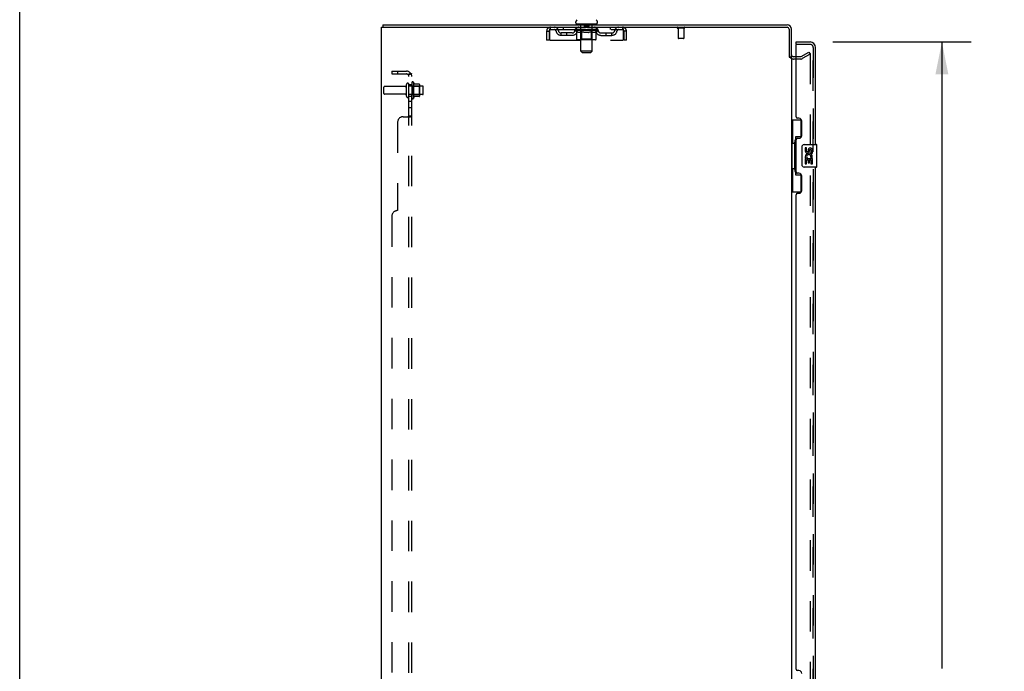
# Model space of a CAD drawing. Header units: inches. Extents: x 0 to 243, y 0 to 157.
# Tile 6 of 37: x 0 to 43, y 87 to 116. Entities that reach past the tile are written whole.
import ezdxf

# ---------------------------------------------------------------- set-up
doc = ezdxf.new("R2010")
doc.units = ezdxf.units.IN
doc.header["$LTSCALE"] = 13.357143
doc.header["$MEASUREMENT"] = 0
doc.linetypes.add('HIDDEN', pattern=[0.2, 0.1, -0.1])
doc.layers.get('0').update_dxf_attribs({"linetype": 'CONTINUOUS'})
for name, color, linetype in [('DEFAULT_2', 8, 'HIDDEN'), ('DIMENSIONS', 7, 'CONTINUOUS'), ('LEFTHAND_DOOR_ASSEMBLY', 7, 'CONTINUOUS'), ('RIGHTHAND_DOOR_ASSEMBLY', 7, 'CONTINUOUS'), ('SUBPANEL', 7, 'CONTINUOUS')]:
    doc.layers.add(name, color=color, linetype=linetype)
doc.styles.get("Standard").update_dxf_attribs({"font": 'arial.ttf'})
doc.dimstyles.new('DIMSTYLE_1', dxfattribs={"dimtxt": 1.071429, "dimasz": 1.428571, "dimexe": 0.09, "dimexo": 0.07, "dimgap": 0.0375, "dimtad": 0, "dimtih": 1, "dimtoh": 1, "dimzin": 4, "dimdsep": 46, "dimtxsty": 'Standard', "dimblk": '_FILLED', "dimblk1": '_FILLED', "dimblk2": '_FILLED', "dimcen": 0.09, "dimadec": 3, "dimazin": 1, "dimtfac": 1, "dimtdec": 3, "dimtofl": 0, "dimtmove": 0, "dimatfit": 3, "dimldrblk": '_FILLED', "dimfxl": 0, "dimtolj": 1, "dimtzin": 4, "dimarcsym": 0})

# ---------------------------------------------------------------- blocks, each defined once
blk = doc.blocks.new('_FILLED')
at = {"color": 0, "linetype": 'ByBlock'}
blk.add_solid([(0, 0), (-1, 0.2), (-1, -0.2)], dxfattribs=at)
blk = doc.blocks.new('*D1')
at = {"layer": 'DIMENSIONS', "color": 2, "linetype": 'Continuous'}
for p, q in [((35.699, 114.911), (41.775, 114.911)), ((40.49, 114.911), (40.49, 87.402)), ((40.49, 56.411), (40.49, 83.652)), ((35.699, 56.411), (41.775, 56.411))]:
    blk.add_line(p, q, dxfattribs=at)
at = {"layer": 'DIMENSIONS', "color": 2, "linetype": 'Continuous', "xscale": 1.4285714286, "yscale": 1.4285714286, "zscale": 1.4285714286}
for p, rotation in [((40.49, 114.911), 90), ((40.49, 56.411), 270)]:
    blk.add_blockref('_FILLED', p, dxfattribs=dict(at, rotation=rotation))
at = {"layer": 'DIMENSIONS', "color": 2, "linetype": 'Continuous', "insert": (40.49, 86.866), "char_height": 1.0714, "width": 5.48062, "attachment_point": 2, "line_spacing_factor": 0.9}
blk.add_mtext('58.50\\PDOORS', dxfattribs=at)

msp = doc.modelspace()

# ---------------------------------------------------------------- linework, layer by layer
at = {"color": 7, "linetype": 'Continuous'}
for p, q in [((0, 0), (0, 157.143)), ((15.939, 115.661), (15.939, 115.557)), ((15.939, 115.661), (33.698, 115.661)), ((24.412, 115.751), (24.412, 115.789)), ((24.45, 115.691), (24.45, 115.661)), ((25.325, 115.691), (24.45, 115.691)), ((25.325, 115.691), (25.325, 115.661)), ((25.362, 115.751), (25.362, 115.789)), ((33.887, 114.213), (33.887, 115.472)), ((33.783, 114.244), (33.887, 114.244)), ((33.815, 114.244), (33.815, 114.214)), ((34.091, 114.265), (33.972, 114.265))]:
    msp.add_line(p, q, dxfattribs=at)
at = {"color": 3, "linetype": 'Continuous'}
for p, q in [((15.887, 55.765), (15.887, 115.557)), ((15.887, 115.557), (33.693, 115.557)), ((33.783, 115.467), (33.783, 114.244)), ((33.887, 114.213), (33.887, 57.109))]:
    msp.add_line(p, q, dxfattribs=at)
at = {"color": 7, "linetype": 'Continuous'}
for centre, radius, start, end in [((24.537, 115.789), 0.125, 126.7414, 180), ((25.237, 115.789), 0.125, 0, 53.2586), ((24.472, 115.751), 0.06, 180, 270), ((25.302, 115.751), 0.06, 270, 360), ((33.698, 115.472), 0.189, 0, 90), ((33.972, 114.35), 0.085, 180, 270)]:
    msp.add_arc(centre, radius, start, end, dxfattribs=at)
at = {"color": 3, "linetype": 'Continuous'}
for centre, radius in [((33.693, 115.467), 0.09), ((33.698, 115.472), 0.085)]:
    msp.add_arc(centre, radius, 0, 90, dxfattribs=at)
at = {"layer": 'DEFAULT_2', "color": 8, "linetype": 'HIDDEN'}
for p, q in [((23.304, 115.453), (23.304, 115.557)), ((23.304, 115.453), (26.47, 115.453)), ((23.856, 115.557), (23.856, 115.453)), ((24.381, 115.416), (24.381, 115.453)), ((24.389, 115.448), (24.389, 115.453)), ((24.396, 115.445), (24.396, 115.448)), ((24.396, 115.445), (25.379, 115.445)), ((24.403, 115.445), (24.403, 115.448)), ((24.404, 115.445), (24.404, 115.448)), ((24.412, 115.448), (24.412, 115.453)), ((24.425, 115.445), (24.425, 115.448)), ((24.426, 115.445), (24.426, 115.448)), ((24.449, 115.448), (24.449, 115.453)), ((24.45, 115.453), (24.45, 115.557)), ((24.461, 115.445), (24.461, 115.448)), ((24.463, 115.445), (24.463, 115.448)), ((24.626, 115.448), (24.465, 115.448)), ((24.5, 115.448), (24.5, 115.453)), ((24.501, 115.445), (24.501, 115.448)), ((24.501, 115.445), (24.501, 115.448)), ((24.504, 115.445), (24.504, 115.448)), ((24.509, 115.445), (24.509, 115.448)), ((24.509, 115.445), (24.509, 115.448)), ((24.512, 115.445), (24.512, 115.448)), ((24.515, 115.445), (24.515, 115.448)), ((24.518, 115.445), (24.518, 115.448)), ((24.53, 115.445), (24.53, 115.448)), ((24.544, 115.445), (24.544, 115.448)), ((24.545, 115.445), (24.545, 115.45)), ((24.561, 115.445), (24.561, 115.448)), ((24.562, 115.448), (24.562, 115.453)), ((24.57, 115.445), (24.57, 115.448)), ((24.573, 115.445), (24.573, 115.448)), ((24.58, 115.445), (24.58, 115.448)), ((24.589, 115.445), (24.589, 115.451)), ((24.602, 115.445), (24.602, 115.448)), ((24.604, 115.445), (24.604, 115.448)), ((24.626, 115.445), (24.626, 115.448)), ((24.63, 115.691), (24.63, 115.661)), ((24.68, 115.448), (24.63, 115.448)), ((24.634, 115.448), (24.634, 115.453)), ((24.638, 114.501), (24.638, 115.661)), ((24.64, 115.445), (24.64, 115.448)), ((24.643, 115.445), (24.643, 115.448)), ((24.648, 115.445), (24.648, 115.452)), ((24.652, 115.445), (24.652, 115.448)), ((24.66, 115.445), (24.66, 115.448)), ((24.68, 115.445), (24.68, 115.448)), ((24.739, 115.448), (24.692, 115.448)), ((24.708, 115.445), (24.708, 115.448)), ((24.714, 115.448), (24.714, 115.453)), ((24.717, 115.445), (24.717, 115.448)), ((24.719, 115.445), (24.719, 115.453)), ((24.721, 115.445), (24.721, 115.448)), ((24.727, 115.445), (24.727, 115.448)), ((24.74, 115.445), (24.74, 115.448)), ((24.804, 115.448), (24.76, 115.448)), ((24.771, 115.445), (24.771, 115.448)), ((24.782, 115.681), (24.782, 115.601)), ((24.982, 115.591), (24.792, 115.591)), ((24.796, 115.448), (24.887, 115.453)), ((24.8, 115.448), (24.8, 115.453)), ((24.8, 115.448), (24.8, 115.453)), ((24.8, 115.453), (24.8, 115.453)), ((24.8, 115.445), (24.8, 115.448)), ((24.803, 115.445), (24.803, 115.448)), ((24.804, 115.445), (24.804, 115.448)), ((24.804, 115.445), (24.804, 115.448)), ((24.871, 115.448), (24.832, 115.448)), ((24.837, 115.445), (24.837, 115.448)), ((24.871, 115.445), (24.871, 115.448)), ((24.885, 115.448), (24.885, 115.448)), ((24.885, 115.445), (24.885, 115.448)), ((24.885, 115.445), (24.885, 115.448)), ((24.887, 115.448), (24.887, 115.453)), ((24.887, 115.453), (24.979, 115.448)), ((24.889, 115.445), (24.889, 115.448)), ((24.889, 115.448), (24.89, 115.448)), ((24.89, 115.445), (24.89, 115.448)), ((24.904, 115.445), (24.904, 115.448)), ((24.904, 115.448), (24.943, 115.448)), ((24.938, 115.445), (24.938, 115.448)), ((24.971, 115.445), (24.971, 115.448)), ((24.971, 115.445), (24.971, 115.448)), ((24.971, 115.448), (25.015, 115.448)), ((24.972, 115.445), (24.972, 115.448)), ((24.975, 115.448), (24.975, 115.453)), ((24.975, 115.448), (24.975, 115.453)), ((24.975, 115.453), (24.975, 115.453)), ((24.975, 115.445), (24.975, 115.448)), ((24.992, 115.681), (24.992, 115.601)), ((25.004, 115.445), (25.004, 115.448)), ((25.035, 115.445), (25.035, 115.448)), ((25.035, 115.448), (25.083, 115.448)), ((25.048, 115.445), (25.048, 115.448)), ((25.054, 115.445), (25.054, 115.448)), ((25.056, 115.445), (25.056, 115.453)), ((25.058, 115.445), (25.058, 115.448)), ((25.061, 115.448), (25.061, 115.453)), ((25.066, 115.445), (25.066, 115.448)), ((25.095, 115.445), (25.095, 115.448)), ((25.095, 115.448), (25.145, 115.448)), ((25.114, 115.445), (25.114, 115.448)), ((25.123, 115.445), (25.123, 115.448)), ((25.127, 115.445), (25.127, 115.452)), ((25.131, 115.445), (25.131, 115.448)), ((25.135, 115.445), (25.135, 115.448)), ((25.136, 114.501), (25.136, 115.661)), ((25.141, 115.448), (25.141, 115.453)), ((25.145, 115.691), (25.145, 115.661)), ((25.149, 115.445), (25.149, 115.448)), ((25.149, 115.448), (25.394, 115.448)), ((25.171, 115.445), (25.171, 115.448)), ((25.173, 115.445), (25.173, 115.448)), ((25.185, 115.445), (25.185, 115.451)), ((25.194, 115.445), (25.194, 115.448)), ((25.202, 115.445), (25.202, 115.448)), ((25.205, 115.445), (25.205, 115.448)), ((25.213, 115.448), (25.213, 115.453)), ((25.214, 115.445), (25.214, 115.448)), ((25.23, 115.445), (25.23, 115.45)), ((25.231, 115.445), (25.231, 115.448)), ((25.245, 115.445), (25.245, 115.448)), ((25.256, 115.445), (25.256, 115.448)), ((25.26, 115.445), (25.26, 115.448)), ((25.263, 115.445), (25.263, 115.448)), ((25.265, 115.445), (25.265, 115.448)), ((25.265, 115.445), (25.265, 115.448)), ((25.271, 115.445), (25.271, 115.448)), ((25.273, 115.445), (25.273, 115.448)), ((25.274, 115.445), (25.274, 115.448)), ((25.275, 115.448), (25.275, 115.453)), ((25.297, 115.45), (25.393, 115.451)), ((25.297, 115.448), (25.297, 115.45)), ((25.312, 115.445), (25.312, 115.448)), ((25.314, 115.445), (25.314, 115.448)), ((25.325, 115.453), (25.325, 115.557)), ((25.326, 115.448), (25.326, 115.453)), ((25.349, 115.445), (25.349, 115.448)), ((25.35, 115.445), (25.35, 115.448)), ((25.363, 115.448), (25.363, 115.453)), ((25.371, 115.445), (25.371, 115.448)), ((25.372, 115.445), (25.372, 115.448)), ((25.379, 115.445), (25.379, 115.448)), ((25.386, 115.448), (25.386, 115.453)), ((25.393, 115.448), (25.393, 115.451)), ((25.394, 115.416), (25.394, 115.448)), ((25.919, 115.557), (25.919, 115.453)), ((26.47, 115.557), (26.47, 115.453)), ((29.175, 115.514), (28.891, 115.514)), ((28.909, 115.514), (28.909, 115.067)), ((29.157, 115.514), (29.157, 115.067)), ((23.137, 115.39), (23.137, 114.995)), ((23.137, 115.39), (23.241, 115.39)), ((23.241, 114.995), (23.137, 114.995)), ((23.241, 115.39), (23.241, 114.995)), ((23.271, 114.995), (23.271, 115.39)), ((23.271, 114.995), (26.503, 114.995)), ((23.773, 115.202), (23.773, 115.306)), ((24.256, 115.306), (23.773, 115.306)), ((24.256, 115.202), (23.773, 115.202)), ((24.023, 115.202), (24.023, 115.306)), ((24.461, 115.36), (24.381, 115.416)), ((25.394, 115.416), (24.381, 115.416)), ((24.461, 115.037), (24.461, 115.36)), ((24.461, 115.36), (24.472, 115.353)), ((24.483, 115.346), (24.472, 115.353)), ((24.494, 115.34), (24.483, 115.346)), ((24.504, 115.335), (24.494, 115.34)), ((25.282, 115.007), (24.495, 115.007)), ((24.515, 115.33), (24.504, 115.335)), ((24.526, 115.327), (24.515, 115.33)), ((24.609, 115.327), (24.526, 115.327)), ((24.637, 115.039), (24.606, 115.007)), ((24.609, 115.327), (24.62, 115.33)), ((24.63, 115.335), (24.619, 115.33)), ((24.641, 115.34), (24.63, 115.335)), ((24.637, 115.039), (24.637, 115.413)), ((25.137, 115.039), (24.637, 115.039)), ((24.652, 115.346), (24.641, 115.34)), ((24.663, 115.353), (24.652, 115.346)), ((24.674, 115.361), (24.663, 115.353)), ((24.674, 115.037), (24.674, 115.361)), ((24.674, 115.361), (24.697, 115.353)), ((24.684, 115.01), (24.682, 115.012)), ((24.687, 115.008), (24.685, 115.009)), ((24.69, 115.007), (24.687, 115.008)), ((24.692, 115.007), (24.69, 115.007)), ((24.72, 115.346), (24.697, 115.353)), ((24.742, 115.34), (24.72, 115.346)), ((24.764, 115.335), (24.742, 115.34)), ((24.786, 115.33), (24.764, 115.335)), ((24.808, 115.327), (24.786, 115.33)), ((24.967, 115.327), (24.808, 115.327)), ((24.967, 115.327), (24.989, 115.33)), ((25.011, 115.335), (24.989, 115.33)), ((25.034, 115.34), (25.011, 115.335)), ((25.056, 115.347), (25.033, 115.34)), ((25.079, 115.354), (25.056, 115.346)), ((25.102, 115.361), (25.079, 115.353)), ((25.102, 115.037), (25.102, 115.361)), ((25.102, 115.361), (25.114, 115.353)), ((25.126, 115.346), (25.114, 115.353)), ((25.137, 115.34), (25.126, 115.346)), ((25.137, 115.039), (25.137, 115.413)), ((25.149, 115.335), (25.137, 115.34)), ((25.137, 115.039), (25.169, 115.007)), ((25.16, 115.33), (25.149, 115.335)), ((25.171, 115.327), (25.16, 115.33)), ((25.247, 115.327), (25.171, 115.327)), ((25.247, 115.327), (25.258, 115.33)), ((25.269, 115.335), (25.258, 115.33)), ((25.281, 115.34), (25.269, 115.335)), ((25.293, 115.347), (25.281, 115.34)), ((25.304, 115.354), (25.292, 115.346)), ((25.316, 115.362), (25.304, 115.354)), ((25.316, 115.362), (25.394, 115.416)), ((25.316, 115.037), (25.316, 115.362)), ((25.519, 115.306), (26.002, 115.306)), ((25.519, 115.202), (26.002, 115.202)), ((25.752, 115.202), (25.752, 115.306)), ((26.002, 115.202), (26.002, 115.306)), ((26.503, 115.39), (26.503, 114.995)), ((26.533, 114.995), (26.533, 115.39)), ((26.637, 115.39), (26.533, 115.39)), ((26.637, 114.995), (26.533, 114.995)), ((26.637, 114.995), (26.637, 115.39)), ((29.147, 115.057), (28.919, 115.057)), ((24.698, 114.441), (24.638, 114.501)), ((25.136, 114.501), (24.638, 114.501)), ((24.698, 114.441), (25.076, 114.441)), ((25.076, 114.441), (25.136, 114.501)), ((34.292, 114.161), (33.972, 114.161)), ((34.292, 114.265), (34.091, 114.265)), ((34.308, 114.27), (34.648, 114.466)), ((34.7, 114.376), (34.36, 114.18)), ((34.648, 114.466), (34.7, 114.376)), ((34.699, 114.401), (34.699, 114.401)), ((34.7, 114.396), (34.7, 56.927)), ((15.991, 112.651), (15.991, 112.921)), ((16.919, 112.951), (16.021, 112.951)), ((16.981, 112.529), (16.981, 113.044)), ((17.091, 112.529), (17.091, 113.044)), ((17.686, 112.974), (17.091, 112.974)), ((17.216, 113.12), (17.216, 112.452)), ((17.236, 112.97), (17.216, 112.99)), ((17.236, 112.97), (17.236, 112.603)), ((17.236, 112.97), (17.532, 112.97)), ((17.286, 113.142), (17.286, 112.43)), ((17.542, 113.064), (17.314, 113.064)), ((17.532, 112.97), (17.552, 112.99)), ((17.532, 112.97), (17.532, 112.603)), ((17.552, 113.042), (17.552, 112.531)), ((17.716, 112.629), (17.716, 112.944)), ((16.919, 112.621), (16.021, 112.621)), ((17.686, 112.599), (17.091, 112.599)), ((17.236, 112.603), (17.216, 112.583)), ((17.236, 112.603), (17.532, 112.603)), ((17.542, 112.509), (17.314, 112.509)), ((17.532, 112.603), (17.552, 112.583))]:
    msp.add_line(p, q, dxfattribs=at)
for points in [[(23.271, 115.39), (23.274, 115.409), (23.276, 115.427), (23.278, 115.445), (23.281, 115.463), (23.283, 115.479), (23.286, 115.494), (23.288, 115.508), (23.29, 115.521), (23.293, 115.532), (23.295, 115.541), (23.297, 115.548), (23.3, 115.553), (23.302, 115.556), (23.304, 115.557)], [(23.271, 115.39), (23.274, 115.397), (23.276, 115.404), (23.278, 115.411), (23.281, 115.418), (23.283, 115.424), (23.286, 115.429), (23.288, 115.435), (23.29, 115.439), (23.293, 115.444), (23.295, 115.447), (23.297, 115.45), (23.3, 115.452), (23.302, 115.453), (23.304, 115.453)], [(26.47, 115.557), (26.473, 115.556), (26.475, 115.553), (26.477, 115.548), (26.48, 115.541), (26.482, 115.532), (26.485, 115.521), (26.487, 115.508), (26.489, 115.494), (26.492, 115.479), (26.494, 115.463), (26.496, 115.445), (26.499, 115.427), (26.501, 115.409), (26.503, 115.39)], [(26.47, 115.453), (26.473, 115.453), (26.475, 115.452), (26.477, 115.45), (26.48, 115.447), (26.482, 115.444), (26.485, 115.439), (26.487, 115.435), (26.489, 115.429), (26.492, 115.424), (26.494, 115.418), (26.496, 115.411), (26.499, 115.404), (26.501, 115.397), (26.503, 115.39)], [(24.495, 115.007), (24.491, 115.007), (24.487, 115.008), (24.483, 115.009), (24.479, 115.01), (24.475, 115.012), (24.472, 115.015), (24.468, 115.018), (24.466, 115.021), (24.464, 115.024), (24.462, 115.028), (24.461, 115.032), (24.461, 115.037)], [(24.675, 115.028), (24.675, 115.032), (24.674, 115.037)], [(24.676, 115.024), (24.675, 115.028), (24.675, 115.032), (24.674, 115.037)], [(24.685, 115.009), (24.684, 115.01), (24.682, 115.012), (24.68, 115.015), (24.678, 115.018), (24.677, 115.021), (24.676, 115.024)], [(24.68, 115.015), (24.678, 115.018), (24.677, 115.021)], [(25.085, 115.007), (25.087, 115.007), (25.089, 115.008), (25.091, 115.009), (25.093, 115.01), (25.095, 115.012), (25.097, 115.015), (25.098, 115.018), (25.1, 115.021), (25.101, 115.024), (25.102, 115.028), (25.102, 115.032), (25.102, 115.037)], [(25.282, 115.007), (25.286, 115.007), (25.29, 115.008), (25.294, 115.009), (25.298, 115.01), (25.302, 115.012), (25.305, 115.015), (25.308, 115.018), (25.311, 115.021), (25.313, 115.024), (25.315, 115.028), (25.316, 115.032), (25.316, 115.037)], [(34.683, 114.416), (34.682, 114.416), (34.681, 114.416), (34.681, 114.416), (34.68, 114.415), (34.68, 114.415), (34.679, 114.415), (34.678, 114.415), (34.678, 114.415), (34.677, 114.415), (34.677, 114.414), (34.676, 114.414), (34.675, 114.414), (34.675, 114.414)], [(34.686, 114.415), (34.686, 114.415), (34.685, 114.415), (34.685, 114.416), (34.684, 114.416), (34.683, 114.416), (34.683, 114.416), (34.683, 114.416)], [(34.686, 114.415), (34.687, 114.415), (34.688, 114.415), (34.688, 114.415), (34.689, 114.414), (34.689, 114.414), (34.69, 114.414), (34.691, 114.413), (34.691, 114.413), (34.692, 114.413), (34.692, 114.412), (34.693, 114.412), (34.693, 114.411), (34.694, 114.411), (34.694, 114.41), (34.695, 114.41), (34.695, 114.409), (34.696, 114.409), (34.696, 114.408), (34.696, 114.408), (34.697, 114.407), (34.697, 114.407), (34.697, 114.406), (34.698, 114.405), (34.698, 114.405), (34.698, 114.404), (34.699, 114.403), (34.699, 114.403), (34.699, 114.402), (34.699, 114.401)], [(34.699, 114.401), (34.7, 114.4), (34.7, 114.399), (34.7, 114.399), (34.7, 114.398), (34.7, 114.397), (34.7, 114.396), (34.7, 114.396)]]:
    msp.add_lwpolyline(points, dxfattribs=at)
for centre, radius, start, end in [((23.304, 115.39), 0.167, 90, 180), ((23.304, 115.39), 0.063, 90, 180), ((23.484, 115.39), 0.167, 8.0716, 90), ((23.484, 115.391), 0.0625, 7.9863, 90), ((24.545, 115.39), 0.167, 90, 171.9284), ((24.544, 115.391), 0.0625, 90, 172.0137), ((24.606, 115.413), 0.0318, 0, 90), ((24.608, 115.661), 0.03, 0, 90), ((24.772, 115.681), 0.01, 0, 90), ((24.792, 115.601), 0.01, 180, 270), ((24.982, 115.601), 0.01, 270, 360), ((25.002, 115.681), 0.01, 90, 180), ((25.166, 115.661), 0.03, 90, 180), ((25.169, 115.413), 0.0318, 90, 180), ((25.23, 115.39), 0.167, 8.0716, 90), ((25.23, 115.391), 0.0625, 7.9863, 90), ((26.291, 115.39), 0.167, 90, 171.9284), ((26.291, 115.391), 0.0625, 90, 172.0137), ((26.47, 115.39), 0.167, 0, 90), ((26.47, 115.39), 0.063, 0, 90), ((28.891, 115.536), 0.0215, 90, 270), ((29.175, 115.536), 0.0215, 270, 90), ((23.773, 115.431), 0.229, 187.9863, 270), ((23.773, 115.431), 0.125, 188.0716, 270), ((24.256, 115.431), 0.125, 270, 351.9284), ((24.256, 115.431), 0.229, 270, 352.0137), ((25.519, 115.431), 0.229, 187.9863, 270), ((25.519, 115.431), 0.125, 188.0716, 270), ((26.002, 115.431), 0.125, 270, 351.9284), ((26.002, 115.431), 0.229, 270, 352.0137), ((28.919, 115.067), 0.01, 180, 270), ((29.147, 115.067), 0.01, 270, 360), ((33.972, 114.35), 0.189, 180, 270), ((34.292, 114.298), 0.033, 270, 300), ((34.292, 114.298), 0.137, 270, 300), ((16.021, 112.921), 0.03, 90, 180), ((16.919, 113.014), 0.0625, 270, 360), ((17.036, 113.044), 0.055, 360, 180), ((17.255, 113.12), 0.0384, 34.4497, 180), ((16.686, 112.786), 0.698, 23.9679, 30.6631), ((17.333, 113.074), 0.01, 203.9679, 270), ((17.542, 113.054), 0.01, 5.1938, 90), ((17.411, 113.042), 0.141, 0, 5.2081), ((17.686, 112.944), 0.03, 360, 90), ((16.021, 112.651), 0.03, 180, 270), ((16.919, 112.559), 0.0625, 0, 90), ((17.036, 112.529), 0.055, 180, 0), ((17.255, 112.452), 0.0384, 180, 325.5503), ((16.686, 112.786), 0.698, 329.3369, 336.0321), ((17.333, 112.499), 0.01, 90, 156.0321), ((17.542, 112.519), 0.01, 270, 354.8062), ((17.411, 112.531), 0.141, 354.7919, 360), ((17.686, 112.629), 0.03, 270, 0)]:
    msp.add_arc(centre, radius, start, end, dxfattribs=at)
for centre, major_axis, ratio, start_param, end_param in [((24.887, 115.453), (0.506, 0.005), 0.05963, 2.96643, 3.140963), ((24.365, 115.444), (0.158, 0), 0.060556, 0.430652, 1.470503), ((24.887, 115.453), (0.506, 0), 0.060556, -3.141593, -2.96706), ((24.365, 115.438), (0.158, 0.002), 0.05963, 1.376596, 1.469874), ((24.887, 115.453), (0.506, 0.011), 0.05688, 2.791345, 2.965878), ((24.401, 115.444), (0.158, -0.002), 0.05963, 0.605815, 1.645666), ((24.346, 115.444), (0.158, 0.002), 0.05963, 0.25549, 1.295341), ((24.887, 115.453), (0.506, -0.005), 0.05963, -2.96643, -2.791898), ((24.401, 115.438), (0.158, 0), 0.060556, 1.551758, 1.645036), ((24.346, 115.438), (0.158, 0.003), 0.05688, 1.20151, 1.294789), ((24.402, 115.44), (0.131, 0.001), 0.05963, 1.065228, 1.614276), ((24.386, 115.44), (0.131, 0.003), 0.05688, 0.890143, 1.43919), ((24.432, 115.44), (0.131, 0), 0.060556, 1.240391, 1.789438), ((24.887, 115.453), (0.506, 0.015), 0.052395, 2.616403, 2.790936), ((24.451, 115.444), (0.158, -0.003), 0.05688, 0.7809, 1.820751), ((24.343, 115.444), (0.158, 0.003), 0.05688, 0.080405, 1.120256), ((24.887, 115.453), (0.506, -0.011), 0.05688, -2.791345, -2.616812), ((24.451, 115.438), (0.158, -0.002), 0.05963, 1.72692, 1.820198), ((24.343, 115.438), (0.158, 0.005), 0.052395, 1.026568, 1.119847), ((24.385, 115.44), (0.131, 0.004), 0.052395, 0.715201, 1.264248), ((24.477, 115.44), (0.131, -0.001), 0.05963, 1.415553, 1.9646), ((24.887, 115.453), (0.506, 0.02), 0.046319, 2.441654, 2.616187), ((24.514, 115.444), (0.158, -0.005), 0.052395, 0.955842, 1.995693), ((24.356, 115.444), (0.158, 0.005), 0.052395, -0.094537, 0.945314), ((24.887, 115.453), (0.506, -0.015), 0.052395, -2.616403, -2.44187), ((24.514, 115.438), (0.158, -0.003), 0.05688, 1.902006, 1.995284), ((24.356, 115.438), (0.158, 0.006), 0.046319, 0.851819, 0.945098), ((24.4, 115.44), (0.131, 0.005), 0.046319, 0.540452, 1.089499), ((24.533, 115.44), (0.131, -0.003), 0.05688, 1.590638, 2.139686), ((24.887, 115.453), (0.506, 0.024), 0.038841, 2.267123, 2.441656), ((24.589, 115.444), (0.158, -0.006), 0.046319, 1.130591, 2.170442), ((24.386, 115.444), (0.158, 0.006), 0.046319, -0.269286, 0.770565), ((24.887, 115.453), (0.506, -0.02), 0.046319, -2.441654, -2.267121), ((24.589, 115.438), (0.158, -0.005), 0.052395, 2.076947, 2.170226), ((24.386, 115.438), (0.158, 0.007), 0.038841, 0.677289, 0.770567), ((24.43, 115.44), (0.131, 0.006), 0.038841, 0.365921, 0.914969), ((24.601, 115.44), (0.131, -0.004), 0.052395, 1.76558, 2.314627), ((24.887, 115.453), (0.506, 0.027), 0.030195, 2.09281, 2.267343), ((24.673, 115.444), (0.158, -0.007), 0.038841, 1.305122, 2.344973), ((24.431, 115.444), (0.158, 0.007), 0.038841, -0.443817, 0.596034), ((24.887, 115.453), (0.506, -0.024), 0.038841, -2.267123, -2.092591), ((24.673, 115.438), (0.158, -0.006), 0.046319, 2.251696, 2.344975), ((24.431, 115.438), (0.158, 0.008), 0.030195, 0.502975, 0.596254), ((24.473, 115.44), (0.131, 0.007), 0.030195, 0.191608, 0.740655), ((24.677, 115.44), (0.131, -0.005), 0.046319, 1.940329, 2.489376), ((24.49, 115.444), (0.158, 0.008), 0.030195, -0.61813, 0.421721), ((24.763, 115.444), (0.158, -0.008), 0.030195, 1.479435, 2.519286), ((24.887, 115.453), (0.506, 0.029), 0.020645, 1.918687, 2.09322), ((24.887, 115.453), (0.506, -0.027), 0.030195, -2.09281, -1.918277), ((24.763, 115.438), (0.158, -0.007), 0.038841, 2.426227, 2.519505), ((24.49, 115.438), (0.158, 0.009), 0.020645, 0.328852, 0.422131), ((24.529, 115.44), (0.131, 0.007), 0.020645, 0.017485, 0.566532), ((24.76, 115.44), (0.131, -0.006), 0.038841, 2.11486, 2.663907), ((24.561, 115.444), (0.158, 0.009), 0.020645, -0.792253, 0.247598), ((24.857, 115.444), (0.158, -0.009), 0.020645, 1.653558, 2.693409), ((24.887, 115.453), (0.506, 0.03), 0.010478, 1.744704, 1.919237), ((24.887, 115.453), (0.506, -0.029), 0.020645, -1.918687, -1.744154), ((24.857, 115.438), (0.158, -0.008), 0.030195, 2.60054, 2.693819), ((24.561, 115.438), (0.158, 0.009), 0.010478, 0.154869, 0.248148), ((24.596, 115.44), (0.131, 0.008), 0.010478, 6.126688, 6.675735), ((24.847, 115.44), (0.131, -0.007), 0.030195, 2.289173, 2.83822), ((24.642, 115.444), (0.158, 0.009), 0.010478, -0.966236, -0.000846), ((24.952, 115.444), (0.158, -0.009), 0.010478, 1.827541, 2.867392), ((24.887, 115.453), (0.506, -0.03), 0.010478, -1.744704, -1.570171), ((24.952, 115.438), (0.158, -0.009), 0.020645, 2.774664, 2.867942), ((24.934, 115.44), (0.131, -0.007), 0.020645, 2.463296, 3.012344), ((24.823, 115.444), (0.158, 0.009), 0.010478, 0.274201, 1.314052), ((24.754, 115.44), (0.131, 0.008), 0.010478, -0.000483, 0.504314), ((24.73, 115.438), (0.158, 0.009), 0.010478, 0.099668, 0.192946), ((24.887, 115.453), (0.506, 0.03), 0.010478, -1.571421, -1.396888), ((25.045, 115.438), (0.158, -0.009), 0.010478, 2.948646, 3.041925), ((25.021, 115.44), (0.131, -0.008), 0.010478, 2.637279, 3.142076), ((24.918, 115.444), (0.158, 0.009), 0.020645, 0.448184, 1.488034), ((24.84, 115.44), (0.131, 0.007), 0.020645, 0.129249, 0.678296), ((24.823, 115.438), (0.158, 0.009), 0.020645, 0.273651, 0.366929), ((25.133, 115.444), (0.158, -0.009), 0.010478, -3.140747, -2.175357), ((24.887, 115.453), (0.506, 0.029), 0.020645, -1.397439, -1.222906), ((24.887, 115.453), (0.506, -0.03), 0.010478, 1.222355, 1.396888), ((25.012, 115.444), (0.158, 0.008), 0.030195, 0.622307, 1.662158), ((24.928, 115.44), (0.131, 0.007), 0.030195, 0.303372, 0.852419), ((25.179, 115.44), (0.131, -0.008), 0.010478, 2.749043, 3.29809), ((25.214, 115.444), (0.158, -0.009), 0.020645, 2.893995, 3.933846), ((24.918, 115.438), (0.158, 0.008), 0.030195, 0.447774, 0.541052), ((25.214, 115.438), (0.158, -0.009), 0.010478, 2.893445, 2.986723), ((25.102, 115.444), (0.158, 0.007), 0.038841, 0.79662, 1.836471), ((24.887, 115.453), (0.506, 0.027), 0.030195, -1.223315, -1.048783), ((24.887, 115.453), (0.506, -0.029), 0.020645, 1.048373, 1.222906), ((25.015, 115.44), (0.131, 0.006), 0.038841, 0.477686, 1.026733), ((25.246, 115.44), (0.131, -0.007), 0.020645, 2.57506, 3.124108), ((25.285, 115.444), (0.158, -0.008), 0.030195, 2.719872, 3.759723), ((25.186, 115.444), (0.158, 0.006), 0.046319, 0.971151, 2.011002), ((25.012, 115.438), (0.158, 0.007), 0.038841, 0.622087, 0.715366), ((25.285, 115.438), (0.158, -0.009), 0.020645, 2.719462, 2.812741), ((24.887, 115.453), (0.506, 0.024), 0.038841, -1.049002, -0.874469), ((24.887, 115.453), (0.506, -0.027), 0.030195, 0.87425, 1.048783), ((25.098, 115.44), (0.131, 0.005), 0.046319, 0.652216, 1.201263), ((25.261, 115.444), (0.158, 0.005), 0.052395, 1.1459, 2.185751), ((25.302, 115.44), (0.131, -0.007), 0.030195, 2.400937, 2.949985), ((25.344, 115.444), (0.158, -0.007), 0.038841, 2.545558, 3.585409), ((25.174, 115.44), (0.131, 0.004), 0.052395, 0.826965, 1.376012), ((25.102, 115.438), (0.158, 0.006), 0.046319, 0.796618, 0.889896), ((25.344, 115.438), (0.158, -0.008), 0.030195, 2.545339, 2.638617), ((25.324, 115.444), (0.158, 0.003), 0.05688, 1.320842, 2.360692), ((24.887, 115.453), (0.506, 0.02), 0.046319, -0.874471, -0.699939), ((24.887, 115.453), (0.506, -0.024), 0.038841, 0.699936, 0.874469), ((25.389, 115.444), (0.158, -0.006), 0.046319, 2.371028, 3.410879), ((25.345, 115.44), (0.131, -0.006), 0.038841, 2.226624, 2.775671), ((25.374, 115.444), (0.158, 0.002), 0.05963, 1.495927, 2.535778), ((25.241, 115.44), (0.131, 0.003), 0.05688, 1.001907, 1.550954), ((25.418, 115.444), (0.158, -0.005), 0.052395, 2.196279, 3.23613), ((25.375, 115.44), (0.131, -0.005), 0.046319, 2.052093, 2.601141), ((25.186, 115.438), (0.158, 0.005), 0.052395, 0.971367, 1.064645), ((25.389, 115.438), (0.158, -0.007), 0.038841, 2.371026, 2.464304), ((25.409, 115.444), (0.158, 0), 0.060556, 2.364024, 2.71094), ((25.432, 115.444), (0.158, -0.003), 0.05688, 2.021337, 3.061188), ((24.887, 115.453), (0.506, 0.015), 0.052395, -0.699723, -0.52519), ((24.887, 115.453), (0.506, -0.02), 0.046319, 0.525406, 0.699939), ((25.429, 115.444), (0.158, -0.002), 0.05963, 1.846251, 2.886102), ((25.298, 115.44), (0.131, 0.001), 0.05963, 1.176993, 1.72604), ((25.39, 115.44), (0.131, -0.004), 0.052395, 1.877344, 2.426392), ((25.343, 115.44), (0.131, 0), 0.060556, 1.352155, 1.901202), ((25.389, 115.44), (0.131, -0.003), 0.05688, 1.702402, 2.25145), ((25.373, 115.44), (0.131, -0.001), 0.05963, 1.527317, 2.076364), ((25.261, 115.438), (0.158, 0.003), 0.05688, 1.146309, 1.239587), ((25.418, 115.438), (0.158, -0.006), 0.046319, 2.196495, 2.289773), ((24.887, 115.453), (0.506, 0.011), 0.05688, -0.524781, -0.350248), ((24.887, 115.453), (0.506, -0.015), 0.052395, 0.350657, 0.52519), ((25.409, 115.438), (0.158, -0.002), 0.05963, 1.764997, 1.971333), ((25.324, 115.438), (0.158, 0.002), 0.05963, 1.321394, 1.414673), ((25.432, 115.438), (0.158, -0.005), 0.052395, 2.021746, 2.115024), ((24.887, 115.453), (0.506, 0.005), 0.05963, -0.349695, -0.175162), ((24.887, 115.453), (0.506, -0.011), 0.05688, 0.175715, 0.350248), ((25.374, 115.438), (0.158, 0), 0.060556, 1.496556, 1.589835), ((25.429, 115.438), (0.158, -0.003), 0.05688, 1.846804, 1.940083), ((24.887, 115.453), (0.506, -0.005), 0.05963, 6.27665, 6.458348), ((24.887, 115.453), (0.506, 0), 0.060556, -0.174533, -0.058352)]:
    msp.add_ellipse(centre, major_axis=major_axis, ratio=ratio, start_param=start_param, end_param=end_param, dxfattribs=at)
at = {"layer": 'LEFTHAND_DOOR_ASSEMBLY', "color": 7, "linetype": 'Continuous'}
for p, q in [((34.091, 114.807), (34.091, 114.911)), ((34.111, 114.807), (34.091, 114.807)), ((33.887, 111.486), (34.328, 111.486)), ((33.926, 111.486), (33.926, 110.461)), ((34.291, 111.486), (34.291, 110.706)), ((34.064, 110.751), (34.064, 109.071)), ((34.291, 110.751), (34.064, 110.751)), ((33.905, 110.461), (33.905, 109.361)), ((33.905, 110.461), (34.027, 110.461)), ((34.027, 110.491), (34.027, 110.512)), ((34.027, 109.361), (34.027, 110.461)), ((34.35, 109.511), (34.35, 110.311)), ((34.45, 110.411), (34.99, 110.411)), ((34.488, 110.257), (34.488, 110.121)), ((34.551, 110.257), (34.488, 110.257)), ((34.551, 110.121), (34.551, 110.257)), ((35.005, 109.426), (35.005, 110.396)), ((34.541, 109.796), (34.568, 109.815)), ((34.616, 110.183), (34.616, 110.114)), ((34.677, 110.121), (34.677, 110.163)), ((34.732, 109.832), (34.789, 109.807)), ((34.74, 110.163), (34.74, 110.026)), ((34.74, 110.026), (34.802, 110.026)), ((34.802, 110.026), (34.802, 110.163)), ((34.99, 109.411), (34.45, 109.411)), ((34.488, 109.796), (34.488, 109.565)), ((34.506, 109.796), (34.488, 109.796)), ((34.488, 109.565), (34.551, 109.565)), ((34.541, 109.796), (34.802, 109.796)), ((34.551, 109.565), (34.551, 109.733)), ((34.551, 109.733), (34.616, 109.733)), ((34.616, 109.733), (34.616, 109.597)), ((34.616, 109.597), (34.677, 109.597)), ((34.677, 109.597), (34.677, 109.733)), ((34.677, 109.733), (34.74, 109.733)), ((34.74, 109.733), (34.74, 109.565)), ((34.74, 109.565), (34.802, 109.565)), ((34.802, 109.565), (34.802, 109.796)), ((33.905, 109.361), (34.027, 109.361)), ((33.926, 109.361), (33.926, 108.336)), ((34.027, 109.31), (34.027, 109.331)), ((34.064, 109.071), (34.291, 109.071)), ((34.291, 109.116), (34.291, 108.336)), ((33.887, 108.336), (34.328, 108.336))]:
    msp.add_line(p, q, dxfattribs=at)
at = {"layer": 'LEFTHAND_DOOR_ASSEMBLY', "color": 3, "linetype": 'Continuous'}
for p, q in [((34.091, 114.911), (34.699, 114.911)), ((34.091, 111.619), (34.091, 114.787)), ((34.945, 110.411), (34.945, 114.665)), ((34.211, 111.559), (34.151, 111.559)), ((34.341, 110.809), (34.341, 111.429)), ((34.151, 110.679), (34.211, 110.679)), ((34.091, 109.204), (34.091, 110.619)), ((34.945, 86.161), (34.945, 109.411)), ((34.211, 109.144), (34.151, 109.144)), ((34.341, 108.394), (34.341, 109.014)), ((34.091, 87.369), (34.091, 108.204)), ((34.151, 108.264), (34.211, 108.264)), ((34.211, 87.309), (34.151, 87.309))]:
    msp.add_line(p, q, dxfattribs=at)
at = {"layer": 'LEFTHAND_DOOR_ASSEMBLY', "color": 8, "linetype": 'HIDDEN'}
for p, q in [((34.111, 114.807), (34.699, 114.807)), ((34.841, 56.658), (34.841, 114.665))]:
    msp.add_line(p, q, dxfattribs=at)
at = {"layer": 'LEFTHAND_DOOR_ASSEMBLY', "color": 7, "linetype": 'Continuous'}
for points in [[(34.064, 110.727), (34.065, 110.724), (34.065, 110.72), (34.066, 110.716), (34.067, 110.712), (34.069, 110.707), (34.071, 110.702), (34.073, 110.697), (34.076, 110.691), (34.08, 110.684), (34.084, 110.677), (34.088, 110.67), (34.093, 110.662), (34.098, 110.654), (34.1, 110.65)], [(34.35, 110.311), (34.351, 110.318), (34.351, 110.324), (34.352, 110.33), (34.354, 110.336), (34.355, 110.342), (34.357, 110.347)], [(34.357, 109.475), (34.355, 109.481), (34.354, 109.487), (34.352, 109.493), (34.351, 109.499), (34.351, 109.505), (34.35, 109.511)], [(34.1, 109.172), (34.098, 109.169), (34.093, 109.16), (34.088, 109.152), (34.084, 109.145), (34.08, 109.138), (34.076, 109.132), (34.073, 109.126), (34.071, 109.12), (34.069, 109.115), (34.067, 109.11), (34.066, 109.106), (34.065, 109.102), (34.065, 109.098), (34.064, 109.095)]]:
    msp.add_lwpolyline(points, dxfattribs=at)
at = {"layer": 'LEFTHAND_DOOR_ASSEMBLY', "color": 3, "linetype": 'Continuous'}
for centre, radius, start, end in [((34.111, 114.787), 0.02, 90, 180), ((34.699, 114.665), 0.246, 0, 90), ((34.151, 111.619), 0.06, 180, 270), ((34.211, 111.429), 0.13, 0, 90), ((34.151, 110.619), 0.06, 90, 180), ((34.211, 110.809), 0.13, 270, 360), ((34.151, 109.204), 0.06, 180, 270), ((34.211, 109.014), 0.13, 0, 90), ((34.151, 108.204), 0.06, 90, 180), ((34.211, 108.394), 0.13, 270, 360), ((34.151, 87.369), 0.06, 180, 270), ((34.211, 87.179), 0.13, 0, 90)]:
    msp.add_arc(centre, radius, start, end, dxfattribs=at)
at = {"layer": 'LEFTHAND_DOOR_ASSEMBLY', "color": 8, "linetype": 'HIDDEN'}
msp.add_arc((34.699, 114.665), 0.142, 0, 90, dxfattribs=at)
at = {"layer": 'LEFTHAND_DOOR_ASSEMBLY', "color": 7, "linetype": 'Continuous'}
for centre, radius, start, end in [((34.45, 110.311), 0.1, 90, 158.7946), ((34.708, 110.163), 0.0943, 68.6999, 167.4338), ((34.708, 110.163), 0.0943, 0, 68.6704), ((34.99, 110.396), 0.015, 0, 90), ((34.582, 110.121), 0.0943, 180, 360), ((34.642, 109.869), 0.154, 161.4199, 206.1963), ((34.645, 109.869), 0.157, 336.5966, 161.8791), ((34.582, 110.121), 0.0314, 180, 261.2295), ((34.645, 109.869), 0.0943, 336.5966, 215.1122), ((34.582, 110.126), 0.0362, 263.4285, 341.7628), ((34.708, 110.163), 0.0314, 0, 180.0485), ((34.45, 109.511), 0.1, 201.205, 270), ((34.645, 109.869), 0.157, 205.737, 207.8532), ((34.99, 109.426), 0.015, 270, 360)]:
    msp.add_arc(centre, radius, start, end, dxfattribs=at)
for centre, start_param, end_param in [((34.132, 110.502), 0.699287, 1.51401), ((34.132, 110.502), -4.655602, -3.84088), ((34.132, 109.321), 0.699287, 1.51401), ((34.132, 109.321), -4.655602, -3.84088)]:
    msp.add_ellipse(centre, major_axis=(0, 0.18), ratio=0.579493, start_param=start_param, end_param=end_param, dxfattribs=at)
at = {"layer": 'RIGHTHAND_DOOR_ASSEMBLY', "color": 8, "linetype": 'HIDDEN'}
for p, q in [((34.111, 114.807), (34.699, 114.807)), ((34.841, 114.665), (34.841, 56.658))]:
    msp.add_line(p, q, dxfattribs=at)
msp.add_arc((34.699, 114.665), 0.142, 0, 90, dxfattribs=at)
at = {"layer": 'SUBPANEL', "color": 8, "linetype": 'HIDDEN'}
for p, q in [((16.341, 113.63), (16.341, 113.505)), ((16.341, 113.63), (16.979, 113.63)), ((16.341, 113.505), (16.979, 113.505)), ((16.591, 113.63), (16.591, 113.505)), ((17.162, 113.543), (17.066, 113.464)), ((17.091, 57.817), (17.091, 113.505)), ((17.091, 113.505), (17.216, 113.505)), ((17.216, 57.817), (17.216, 113.505)), ((17.091, 113.036), (17.216, 113.036)), ((17.091, 112.536), (17.216, 112.536)), ((17.091, 112.308), (17.216, 112.308)), ((17.091, 112.027), (17.216, 112.027)), ((16.841, 111.63), (17.162, 111.63)), ((17.068, 111.641), (17.069, 111.643)), ((17.077, 111.65), (17.081, 111.652)), ((17.091, 111.665), (17.216, 111.665)), ((17.213, 111.657), (17.214, 111.659)), ((16.591, 111.38), (16.591, 107.505)), ((16.341, 107.255), (16.341, 64.067))]:
    msp.add_line(p, q, dxfattribs=at)
for points in [[(17.066, 113.464), (17.066, 113.465), (17.065, 113.466), (17.065, 113.466), (17.066, 113.467), (17.066, 113.468), (17.067, 113.47), (17.068, 113.471), (17.069, 113.472), (17.07, 113.474), (17.072, 113.476), (17.073, 113.477)], [(17.073, 113.477), (17.077, 113.481), (17.079, 113.483), (17.081, 113.486), (17.083, 113.488), (17.085, 113.49), (17.086, 113.493), (17.088, 113.495), (17.089, 113.497), (17.09, 113.499), (17.091, 113.501), (17.091, 113.503), (17.091, 113.505)], [(17.087, 113.482), (17.087, 113.482), (17.087, 113.482), (17.088, 113.482), (17.088, 113.482), (17.088, 113.483), (17.089, 113.483), (17.089, 113.483), (17.09, 113.483), (17.09, 113.484), (17.091, 113.484), (17.091, 113.484), (17.092, 113.485), (17.092, 113.485), (17.093, 113.485), (17.094, 113.486), (17.094, 113.486), (17.095, 113.486), (17.095, 113.487), (17.096, 113.487), (17.097, 113.487), (17.097, 113.488), (17.098, 113.488), (17.099, 113.488), (17.1, 113.489), (17.1, 113.489), (17.101, 113.489), (17.102, 113.49), (17.103, 113.49), (17.103, 113.49), (17.104, 113.491), (17.105, 113.491), (17.106, 113.491), (17.106, 113.492), (17.107, 113.492), (17.108, 113.493), (17.109, 113.493), (17.11, 113.493), (17.111, 113.494), (17.112, 113.494), (17.112, 113.494), (17.113, 113.495), (17.114, 113.495), (17.115, 113.495), (17.116, 113.496), (17.117, 113.496), (17.118, 113.496), (17.119, 113.497), (17.12, 113.497), (17.121, 113.498), (17.122, 113.498), (17.123, 113.498), (17.124, 113.499), (17.125, 113.499), (17.127, 113.499), (17.128, 113.5), (17.129, 113.5), (17.13, 113.5), (17.131, 113.501), (17.132, 113.501), (17.133, 113.501), (17.134, 113.502), (17.135, 113.502), (17.136, 113.502), (17.137, 113.502), (17.138, 113.503), (17.139, 113.503), (17.14, 113.503), (17.141, 113.503), (17.142, 113.503), (17.143, 113.504), (17.143, 113.504), (17.144, 113.504), (17.145, 113.504), (17.146, 113.504), (17.147, 113.504), (17.148, 113.505), (17.149, 113.505), (17.149, 113.505), (17.15, 113.505), (17.15, 113.505), (17.151, 113.505), (17.151, 113.505)], [(17.091, 113.485), (17.091, 113.484), (17.09, 113.484), (17.09, 113.484), (17.089, 113.483), (17.089, 113.483), (17.089, 113.483), (17.088, 113.483), (17.088, 113.482), (17.088, 113.482), (17.087, 113.482), (17.087, 113.482), (17.087, 113.482)], [(17.151, 113.505), (17.151, 113.505), (17.151, 113.505), (17.151, 113.505), (17.151, 113.505), (17.151, 113.505), (17.151, 113.505), (17.15, 113.505), (17.15, 113.505), (17.149, 113.505), (17.149, 113.505), (17.148, 113.505)], [(17.162, 113.543), (17.164, 113.541), (17.167, 113.539), (17.17, 113.537), (17.173, 113.535), (17.176, 113.533), (17.179, 113.532), (17.183, 113.53), (17.187, 113.528)], [(17.187, 113.528), (17.194, 113.525), (17.197, 113.524), (17.2, 113.522), (17.203, 113.521), (17.206, 113.519), (17.209, 113.517), (17.211, 113.515), (17.213, 113.513), (17.214, 113.512), (17.215, 113.51), (17.216, 113.508), (17.216, 113.506), (17.216, 113.505)], [(17.066, 111.63), (17.066, 111.632), (17.065, 111.633), (17.065, 111.635), (17.066, 111.637), (17.066, 111.638), (17.067, 111.64), (17.068, 111.641), (17.069, 111.643), (17.07, 111.644), (17.072, 111.646), (17.073, 111.647), (17.075, 111.648)], [(17.066, 111.63), (17.066, 111.632), (17.065, 111.633), (17.065, 111.635)], [(17.066, 111.637), (17.066, 111.638), (17.067, 111.64)], [(17.07, 111.644), (17.072, 111.646), (17.073, 111.647), (17.075, 111.648), (17.077, 111.65)], [(17.081, 111.652), (17.083, 111.654), (17.085, 111.655), (17.086, 111.657), (17.088, 111.658), (17.089, 111.66), (17.09, 111.661), (17.091, 111.662), (17.091, 111.664), (17.091, 111.665)], [(17.085, 111.655), (17.086, 111.657), (17.088, 111.658), (17.089, 111.66), (17.09, 111.661), (17.091, 111.662), (17.091, 111.664), (17.091, 111.665)], [(17.162, 111.63), (17.164, 111.632), (17.167, 111.633), (17.17, 111.635), (17.173, 111.636)], [(17.162, 111.63), (17.164, 111.632), (17.167, 111.633)], [(17.173, 111.636), (17.176, 111.638), (17.179, 111.639), (17.183, 111.641), (17.19, 111.644)], [(17.19, 111.644), (17.194, 111.645), (17.197, 111.647)], [(17.197, 111.647), (17.2, 111.649), (17.203, 111.65), (17.206, 111.652), (17.209, 111.653)], [(17.203, 111.65), (17.206, 111.652), (17.209, 111.653), (17.211, 111.655), (17.213, 111.657), (17.214, 111.659), (17.215, 111.661), (17.216, 111.662), (17.216, 111.664), (17.216, 111.665)], [(17.216, 111.662), (17.216, 111.664), (17.216, 111.665)]]:
    msp.add_lwpolyline(points, dxfattribs=at)
for centre, radius, start, end in [((16.979, 113.393), 0.237, 0, 90), ((16.979, 113.393), 0.112, 0, 90), ((16.841, 111.38), 0.25, 90, 180), ((16.591, 107.255), 0.25, 90, 180)]:
    msp.add_arc(centre, radius, start, end, dxfattribs=at)

# ---------------------------------------------------------------- dimensions: what is measured, and where the dimension line sits
at = {"layer": 'DIMENSIONS', "color": 2, "linetype": 'Continuous'}
dim = msp.add_linear_dim(base=(40.49, 56.411), p1=(35.629, 114.911), p2=(35.629, 56.411), angle=270, text='<>\\PDOORS', dimstyle='DIMSTYLE_1', dxfattribs=at)
dim.commit()
dim.dimension.update_dxf_attribs({"geometry": '*D1', "text_midpoint": (40.49, 85.527), "dimtype": 160})

doc.saveas('drawing.dxf')
